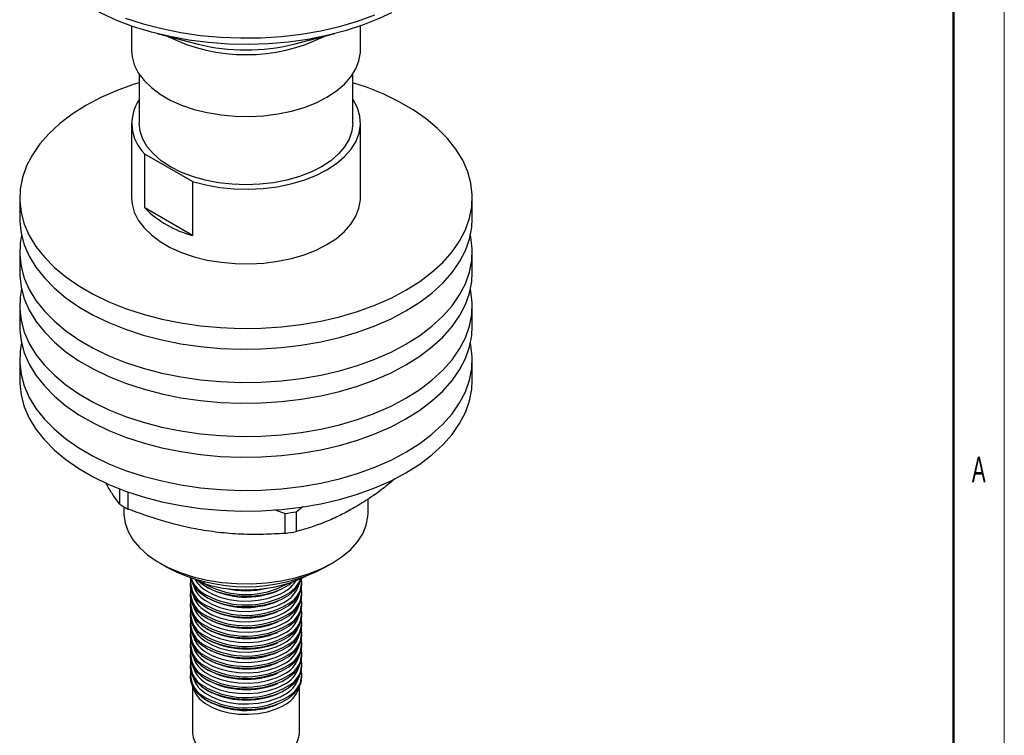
# Model space of a CAD drawing. Header units: millimetres. Extents: x 0 to 420, y 0 to 297.
# Tile 14 of 18: x 323 to 420, y 122 to 193. Entities that reach past the tile are written whole.
import ezdxf

# ---------------------------------------------------------------- set-up
doc = ezdxf.new("R2010")
doc.units = ezdxf.units.MM
doc.layers.add('ОСНОВНОЙ', color=7, linetype='Continuous', lineweight=25)
doc.styles.add('SLDTEXTSTYLE2', font='TXT', dxfattribs={"width": 0.605})

msp = doc.modelspace()

# ---------------------------------------------------------------- linework, layer by layer
at = {"color": 7, "linetype": 'Continuous', "lineweight": 18}
msp.add_line((420, 297), (420, 0), dxfattribs=at)
at = {"color": 7, "linetype": 'Continuous', "lineweight": 50}
msp.add_line((415, 5), (415, 292), dxfattribs=at)
at = {"color": 7, "linetype": 'Continuous', "lineweight": 25}
for p, q in [((334.187, 192.194), (334.187, 189.779)), ((356.687, 189.779), (356.687, 192.194)), ((336.692, 191.44), (340.739, 190.409)), ((350.134, 190.409), (354.182, 191.44)), ((334.937, 187.447), (334.937, 182.634)), ((355.937, 182.634), (355.937, 187.447)), ((334.187, 182.634), (334.187, 175.285)), ((356.687, 175.285), (356.687, 182.634)), ((335.49, 174.292), (335.49, 179.6)), ((340.181, 176.892), (335.49, 179.6)), ((340.181, 176.892), (340.181, 171.584)), ((323.187, 175.285), (323.187, 173.244)), ((367.687, 173.244), (367.687, 175.285)), ((340.181, 171.584), (335.49, 174.292)), ((323.187, 169.978), (323.187, 167.936)), ((367.687, 167.936), (367.687, 169.978)), ((323.187, 164.67), (323.187, 162.629)), ((367.687, 162.629), (367.687, 164.67)), ((323.187, 159.363), (323.187, 157.321)), ((367.687, 157.321), (367.687, 159.363)), ((333.018, 145.147), (333.018, 146.663)), ((333.827, 146.364), (333.827, 144.681)), ((357.437, 144.257), (357.437, 145.65)), ((333.437, 144.898), (333.437, 144.257)), ((348.206, 144.62), (349.282, 144.251)), ((350.387, 144.422), (351.012, 144.937)), ((350.387, 144.422), (350.387, 142.461)), ((349.282, 142.29), (349.282, 144.251)), ((336.95, 139.359), (337.657, 138.95)), ((353.216, 138.95), (353.923, 139.359)), ((340.684, 137.713), (341.307, 137.354)), ((341.307, 137.554), (341.307, 137.354)), ((339.937, 137.438), (339.937, 137.234)), ((341.487, 137.27), (341.394, 137.327)), ((350.937, 137.234), (350.937, 137.438)), ((339.937, 136.418), (339.937, 136.214)), ((350.937, 136.214), (350.937, 136.418)), ((339.937, 135.397), (339.937, 135.193)), ((350.937, 135.193), (350.937, 135.397)), ((339.937, 134.376), (339.937, 134.172)), ((350.937, 134.172), (350.937, 134.376)), ((339.937, 133.437), (339.937, 133.233)), ((350.937, 133.233), (350.937, 133.437)), ((339.937, 132.417), (339.937, 132.213)), ((350.937, 132.213), (350.937, 132.417)), ((339.937, 131.396), (339.937, 131.192)), ((350.937, 131.192), (350.937, 131.396)), ((339.937, 130.375), (339.937, 130.171)), ((350.937, 130.171), (350.937, 130.375)), ((339.937, 129.355), (339.937, 129.151)), ((350.937, 129.151), (350.937, 129.355)), ((339.937, 128.334), (339.937, 128.13)), ((350.937, 128.13), (350.937, 128.334)), ((340.187, 127.183), (340.187, 122.618)), ((350.687, 122.618), (350.687, 127.183))]:
    msp.add_line(p, q, dxfattribs=at)
at = {"color": 8, "linetype": 'Continuous', "lineweight": 25}
for p, q in [((348.831, 136.351), (349.149, 136.52)), ((348.831, 135.33), (349.149, 135.499)), ((348.831, 134.31), (349.149, 134.479)), ((348.831, 133.289), (349.149, 133.458)), ((348.831, 132.268), (349.149, 132.437)), ((348.831, 131.329), (349.149, 131.498)), ((348.831, 130.309), (349.149, 130.478)), ((348.831, 129.288), (349.149, 129.457)), ((348.831, 128.267), (349.149, 128.436)), ((348.831, 127.247), (349.149, 127.416)), ((348.831, 126.226), (349.149, 126.395))]:
    msp.add_line(p, q, dxfattribs=at)
at = {"color": 7, "linetype": 'Continuous', "lineweight": 25, "flags": 128}
for points in [[(359.745, 193.491), (358.529, 192.917), (356.905, 192.271), (355.186, 191.713), (353.386, 191.248), (351.52, 190.879), (349.603, 190.609), (347.653, 190.441), (345.683, 190.376), (343.712, 190.415), (341.755, 190.558), (339.829, 190.802), (337.949, 191.146), (336.131, 191.588), (334.39, 192.123), (332.741, 192.748), (331.197, 193.456), (330.529, 193.807)], [(334.187, 189.779), (334.237, 189.167), (334.458, 188.362), (334.852, 187.579), (335.413, 186.83), (336.132, 186.128), (336.998, 185.484), (337.997, 184.907), (339.113, 184.407), (340.329, 183.992), (341.626, 183.668), (342.983, 183.441), (344.378, 183.313), (345.79, 183.287), (347.197, 183.364), (348.575, 183.542), (349.905, 183.818), (351.164, 184.189), (352.332, 184.647), (353.392, 185.186)], [(353.392, 185.186), (354.326, 185.798), (355.12, 186.473), (355.762, 187.199), (356.24, 187.967), (356.548, 188.763), (356.681, 189.575), (356.687, 189.779)], [(334.937, 186.61), (334.456, 186.457), (332.766, 185.843), (331.177, 185.145), (329.704, 184.368), (328.357, 183.517), (327.147, 182.6), (326.085, 181.624), (325.179, 180.597), (324.435, 179.527), (323.861, 178.424), (323.461, 177.294), (323.237, 176.149), (323.192, 174.997), (323.327, 173.847), (323.639, 172.709), (324.127, 171.591), (324.786, 170.503), (325.612, 169.454), (326.597, 168.451), (327.734, 167.504), (329.014, 166.619), (330.425, 165.804), (331.958, 165.066), (333.599, 164.409), (335.336, 163.84), (337.153, 163.364), (339.038, 162.983), (340.974, 162.701), (342.946, 162.521), (344.938, 162.444), (346.934, 162.47), (348.917, 162.599), (350.873, 162.83), (352.786, 163.161), (354.638, 163.59), (356.417, 164.114), (358.108, 164.727), (359.696, 165.425), (361.17, 166.203), (361.17, 166.203)], [(361.17, 166.203), (362.517, 167.053), (363.726, 167.97), (364.789, 168.946), (365.695, 169.973), (366.438, 171.043), (367.012, 172.147), (367.413, 173.276), (367.636, 174.421), (367.681, 175.573), (367.547, 176.723), (367.235, 177.862), (366.747, 178.979), (366.087, 180.067), (365.262, 181.116), (364.276, 182.119), (363.139, 183.066), (361.86, 183.951), (360.448, 184.766), (358.916, 185.505), (357.275, 186.161), (355.937, 186.61)], [(340.181, 176.892), (341.484, 176.553), (342.852, 176.313), (344.261, 176.175), (345.69, 176.141), (347.114, 176.212), (348.511, 176.387), (349.859, 176.662), (351.135, 177.034), (352.319, 177.496), (353.392, 178.042), (354.336, 178.661), (355.137, 179.345), (355.781, 180.081), (356.259, 180.859), (356.561, 181.666), (356.684, 182.488), (356.625, 183.313), (356.386, 184.126), (355.97, 184.916), (355.937, 184.966)], [(338.012, 178.348), (337.107, 178.944), (336.344, 179.603), (335.736, 180.314), (335.295, 181.065), (335.027, 181.843), (334.937, 182.634)], [(355.937, 182.634), (355.847, 181.843), (355.579, 181.065), (355.138, 180.314), (354.53, 179.603), (353.767, 178.944), (352.861, 178.348), (351.829, 177.825), (350.687, 177.385), (349.455, 177.034), (348.154, 176.779), (346.807, 176.624), (345.437, 176.572), (344.066, 176.624), (342.719, 176.779), (341.419, 177.034), (340.187, 177.385), (339.045, 177.825), (338.012, 178.348)], [(334.187, 175.285), (334.237, 174.674), (334.458, 173.868), (334.852, 173.085), (335.413, 172.337), (336.132, 171.635), (336.998, 170.99), (337.997, 170.413), (339.113, 169.914), (340.329, 169.498), (341.626, 169.175), (342.983, 168.947), (344.378, 168.819), (345.79, 168.794), (347.197, 168.871), (348.575, 169.048), (349.905, 169.325), (351.164, 169.695), (352.332, 170.153), (353.392, 170.693)], [(353.392, 170.693), (354.326, 171.305), (355.12, 171.979), (355.762, 172.706), (356.24, 173.473), (356.548, 174.269), (356.681, 175.081), (356.687, 175.285)], [(323.187, 173.244), (323.192, 172.956), (323.327, 171.806), (323.639, 170.667), (324.127, 169.55), (324.786, 168.462), (325.612, 167.412), (326.597, 166.41), (327.734, 165.463), (329.014, 164.578), (330.425, 163.763), (331.958, 163.024), (333.599, 162.368), (335.336, 161.799), (337.153, 161.322), (339.038, 160.942), (340.974, 160.66), (342.946, 160.48), (344.938, 160.402), (346.934, 160.428), (348.917, 160.557), (350.873, 160.788), (352.786, 161.12), (354.638, 161.549), (356.417, 162.072), (358.108, 162.685), (359.696, 163.384), (361.17, 164.161)], [(361.17, 164.161), (362.517, 165.012), (363.726, 165.929), (364.789, 166.905), (365.695, 167.932), (366.438, 169.001), (367.012, 170.105), (367.413, 171.234), (367.636, 172.38), (367.687, 173.244)], [(323.367, 171.611), (323.237, 170.842), (323.192, 169.689), (323.327, 168.539), (323.639, 167.401), (324.127, 166.283), (324.786, 165.196), (325.612, 164.146), (326.597, 163.144), (327.734, 162.196), (329.014, 161.312), (330.425, 160.497), (331.958, 159.758), (333.599, 159.102), (335.336, 158.533), (337.153, 158.056), (339.038, 157.676), (340.974, 157.394), (342.946, 157.214), (344.938, 157.136), (346.934, 157.162), (348.917, 157.291), (350.873, 157.522), (352.786, 157.854), (354.638, 158.283), (356.417, 158.806), (358.108, 159.419), (359.696, 160.117), (361.17, 160.895)], [(361.17, 160.895), (362.517, 161.746), (363.726, 162.663), (364.789, 163.639), (365.695, 164.666), (366.438, 165.735), (367.012, 166.839), (367.413, 167.968), (367.636, 169.114), (367.681, 170.266), (367.547, 171.416), (367.506, 171.611)], [(323.187, 167.936), (323.192, 167.648), (323.327, 166.498), (323.639, 165.36), (324.127, 164.242), (324.786, 163.154), (325.612, 162.105), (326.597, 161.102), (327.734, 160.155), (329.014, 159.27), (330.425, 158.455), (331.958, 157.717), (333.599, 157.06), (335.336, 156.492), (337.153, 156.015), (339.038, 155.634), (340.974, 155.353), (342.946, 155.172), (344.938, 155.095), (346.934, 155.121), (348.917, 155.25), (350.873, 155.481), (352.786, 155.812), (354.638, 156.241), (356.417, 156.765), (358.108, 157.378), (359.696, 158.076), (361.17, 158.854)], [(361.17, 158.854), (362.517, 159.704), (363.726, 160.621), (364.789, 161.597), (365.695, 162.624), (366.438, 163.694), (367.012, 164.798), (367.413, 165.927), (367.636, 167.072), (367.687, 167.936)], [(323.367, 166.303), (323.237, 165.534), (323.192, 164.382), (323.327, 163.232), (323.639, 162.094), (324.127, 160.976), (324.786, 159.888), (325.612, 158.839), (326.597, 157.836), (327.734, 156.889), (329.014, 156.004), (330.425, 155.189), (331.958, 154.451), (333.599, 153.794), (335.336, 153.225), (337.153, 152.749), (339.038, 152.368), (340.974, 152.086), (342.946, 151.906), (344.938, 151.829), (346.934, 151.854), (348.917, 151.984), (350.873, 152.215), (352.786, 152.546), (354.638, 152.975), (356.417, 153.499), (358.108, 154.112), (359.696, 154.81), (361.17, 155.588)], [(361.17, 155.588), (362.517, 156.438), (363.726, 157.355), (364.789, 158.331), (365.695, 159.358), (366.438, 160.428), (367.012, 161.532), (367.413, 162.661), (367.636, 163.806), (367.681, 164.958), (367.547, 166.108), (367.506, 166.303)], [(323.187, 162.629), (323.192, 162.34), (323.327, 161.191), (323.639, 160.052), (324.127, 158.935), (324.786, 157.847), (325.612, 156.797), (326.597, 155.795), (327.734, 154.848), (329.014, 153.963), (330.425, 153.148), (331.958, 152.409), (333.599, 151.753), (335.336, 151.184), (337.153, 150.707), (339.038, 150.327), (340.974, 150.045), (342.946, 149.865), (344.938, 149.787), (346.934, 149.813), (348.917, 149.942), (350.873, 150.173), (352.786, 150.505), (354.638, 150.934), (356.417, 151.457), (358.108, 152.07), (359.696, 152.769), (361.17, 153.546)], [(361.17, 153.546), (362.517, 154.397), (363.726, 155.314), (364.789, 156.29), (365.695, 157.317), (366.438, 158.386), (367.012, 159.49), (367.413, 160.619), (367.636, 161.765), (367.687, 162.629)], [(323.367, 160.996), (323.237, 160.227), (323.192, 159.074), (323.327, 157.924), (323.639, 156.786), (324.127, 155.668), (324.786, 154.581), (325.612, 153.531), (326.597, 152.529), (327.734, 151.581), (329.014, 150.697), (330.425, 149.882), (331.958, 149.143), (333.599, 148.487), (335.336, 147.918), (337.153, 147.441), (339.038, 147.061), (340.974, 146.779), (342.946, 146.599), (344.938, 146.521), (346.934, 146.547), (348.917, 146.676), (350.873, 146.907), (352.786, 147.239), (354.638, 147.668), (356.417, 148.191), (358.108, 148.804), (359.696, 149.502), (361.17, 150.28)], [(361.17, 150.28), (362.517, 151.131), (363.726, 152.048), (364.789, 153.024), (365.695, 154.051), (366.438, 155.12), (367.012, 156.224), (367.413, 157.353), (367.636, 158.498), (367.681, 159.651), (367.547, 160.801), (367.506, 160.996)], [(323.187, 157.321), (323.192, 157.033), (323.327, 155.883), (323.639, 154.745), (324.127, 153.627), (324.786, 152.539), (325.612, 151.49), (326.597, 150.487), (327.734, 149.54), (329.014, 148.655), (330.425, 147.84), (331.958, 147.102), (333.599, 146.445), (335.336, 145.877), (337.153, 145.4), (339.038, 145.019), (340.974, 144.738), (342.946, 144.557), (344.938, 144.48), (346.934, 144.506), (348.917, 144.635), (350.873, 144.866), (352.786, 145.197), (354.638, 145.626), (356.417, 146.15), (358.108, 146.763), (359.696, 147.461), (361.17, 148.239)], [(361.17, 148.239), (362.517, 149.089), (363.726, 150.006), (364.789, 150.982), (365.695, 152.009), (366.438, 153.079), (367.012, 154.183), (367.413, 155.312), (367.636, 156.457), (367.687, 157.321)], [(333.437, 144.257), (333.438, 144.15), (333.552, 143.299), (333.846, 142.464), (334.315, 141.655), (334.953, 140.886), (335.75, 140.167), (336.694, 139.511), (337.771, 138.927), (338.963, 138.424), (340.254, 138.009), (341.623, 137.688), (343.05, 137.467), (344.514, 137.35), (345.991, 137.336), (347.46, 137.428), (348.898, 137.624), (350.284, 137.919), (351.596, 138.311), (352.815, 138.793), (353.922, 139.358)], [(353.922, 139.358), (354.901, 139.997), (355.735, 140.701), (356.414, 141.458), (356.927, 142.258), (357.265, 143.089), (357.424, 143.937), (357.437, 144.257)], [(339.966, 137.931), (339.971, 137.899), (340.169, 137.342), (340.536, 136.813), (341.061, 136.332), (341.726, 135.911), (342.511, 135.567), (343.389, 135.308), (344.334, 135.144), (345.313, 135.081), (346.297, 135.119), (347.253, 135.258), (348.151, 135.493), (348.962, 135.818), (349.659, 136.22), (350.22, 136.688), (350.628, 137.206), (350.869, 137.758), (350.891, 137.847)], [(340.636, 137.727), (341.061, 137.352), (341.726, 136.932), (342.511, 136.587), (343.389, 136.329), (344.334, 136.165), (345.313, 136.101), (346.297, 136.14), (347.253, 136.279), (348.151, 136.514), (348.962, 136.838), (349.659, 137.241), (349.988, 137.493)], [(339.937, 137.234), (339.971, 136.879), (340.169, 136.321), (340.536, 135.793), (341.061, 135.311), (341.726, 134.891), (342.511, 134.546), (343.389, 134.287), (344.334, 134.124), (345.313, 134.06), (346.297, 134.098), (347.253, 134.237), (348.151, 134.473), (348.962, 134.797), (349.659, 135.199), (350.22, 135.667), (350.628, 136.186), (350.869, 136.738), (350.937, 137.234)], [(340.998, 137.045), (341.398, 136.727), (342.083, 136.332), (342.882, 136.015), (343.768, 135.79), (344.711, 135.662), (345.679, 135.636), (346.639, 135.713), (347.557, 135.891), (348.404, 136.163), (348.831, 136.351)], [(339.937, 136.214), (339.971, 135.858), (340.169, 135.3), (340.536, 134.772), (341.061, 134.29), (341.726, 133.87), (342.511, 133.525), (343.389, 133.267), (344.334, 133.103), (345.313, 133.039), (346.297, 133.078), (347.253, 133.217), (348.151, 133.452), (348.962, 133.776), (349.659, 134.179), (350.22, 134.647), (350.628, 135.165), (350.869, 135.717), (350.937, 136.214)], [(340.998, 136.024), (341.398, 135.706), (342.083, 135.311), (342.882, 134.995), (343.768, 134.769), (344.711, 134.641), (345.679, 134.615), (346.639, 134.692), (347.557, 134.87), (348.404, 135.142), (348.831, 135.33)], [(339.937, 135.193), (339.971, 134.837), (340.169, 134.28), (340.536, 133.751), (341.061, 133.269), (341.726, 132.849), (342.511, 132.505), (343.389, 132.246), (344.334, 132.082), (345.313, 132.019), (346.297, 132.057), (347.253, 132.196), (348.151, 132.431), (348.962, 132.756), (349.659, 133.158), (350.22, 133.626), (350.628, 134.144), (350.869, 134.696), (350.937, 135.193)], [(340.998, 135.003), (341.398, 134.686), (342.083, 134.29), (342.882, 133.974), (343.768, 133.748), (344.711, 133.62), (345.679, 133.594), (346.639, 133.672), (347.557, 133.849), (348.404, 134.121), (348.831, 134.31)], [(339.937, 134.172), (339.971, 133.817), (340.169, 133.259), (340.536, 132.731), (341.061, 132.249), (341.726, 131.829), (342.511, 131.484), (343.389, 131.225), (344.334, 131.062), (345.313, 130.998), (346.297, 131.036), (347.253, 131.175), (348.151, 131.411), (348.962, 131.735), (349.659, 132.137), (350.22, 132.605), (350.628, 133.124), (350.869, 133.676), (350.937, 134.172)], [(340.998, 133.983), (341.398, 133.665), (342.083, 133.27), (342.882, 132.953), (343.768, 132.728), (344.711, 132.599), (345.679, 132.574), (346.639, 132.651), (347.557, 132.829), (348.404, 133.101), (348.831, 133.289)], [(339.937, 133.233), (339.971, 132.878), (340.169, 132.32), (340.536, 131.792), (341.061, 131.31), (341.726, 130.89), (342.511, 130.545), (343.389, 130.286), (344.334, 130.123), (345.313, 130.059), (346.297, 130.097), (347.253, 130.236), (348.151, 130.472), (348.962, 130.796), (349.659, 131.198), (350.22, 131.666), (350.628, 132.185), (350.869, 132.737), (350.937, 133.233)], [(340.998, 132.962), (341.398, 132.644), (342.083, 132.249), (342.882, 131.933), (343.768, 131.707), (344.711, 131.579), (345.679, 131.553), (346.639, 131.63), (347.557, 131.808), (348.404, 132.08), (348.831, 132.268)], [(339.937, 132.213), (339.971, 131.857), (340.169, 131.299), (340.536, 130.771), (341.061, 130.289), (341.726, 129.869), (342.511, 129.524), (343.389, 129.266), (344.334, 129.102), (345.313, 129.038), (346.297, 129.077), (347.253, 129.216), (348.151, 129.451), (348.962, 129.775), (349.659, 130.178), (350.22, 130.646), (350.628, 131.164), (350.869, 131.716), (350.937, 132.213)], [(340.998, 132.023), (341.398, 131.705), (342.083, 131.31), (342.882, 130.994), (343.768, 130.768), (344.711, 130.64), (345.679, 130.614), (346.639, 130.691), (347.557, 130.869), (348.404, 131.141), (348.831, 131.329)], [(339.937, 131.192), (339.971, 130.836), (340.169, 130.279), (340.536, 129.75), (341.061, 129.268), (341.726, 128.848), (342.511, 128.503), (343.389, 128.245), (344.334, 128.081), (345.313, 128.018), (346.297, 128.056), (347.253, 128.195), (348.151, 128.43), (348.962, 128.755), (349.659, 129.157), (350.22, 129.625), (350.628, 130.143), (350.869, 130.695), (350.937, 131.192)], [(340.998, 131.002), (341.398, 130.685), (342.083, 130.289), (342.882, 129.973), (343.768, 129.747), (344.711, 129.619), (345.679, 129.593), (346.639, 129.671), (347.557, 129.848), (348.404, 130.12), (348.831, 130.309)], [(339.937, 130.171), (339.971, 129.816), (340.169, 129.258), (340.536, 128.73), (341.061, 128.248), (341.726, 127.828), (342.511, 127.483), (343.389, 127.224), (344.334, 127.061), (345.313, 126.997), (346.297, 127.035), (347.253, 127.174), (348.151, 127.41), (348.962, 127.734), (349.659, 128.136), (350.22, 128.604), (350.628, 129.123), (350.869, 129.675), (350.937, 130.171)], [(340.998, 129.982), (341.398, 129.664), (342.083, 129.268), (342.882, 128.952), (343.768, 128.726), (344.711, 128.598), (345.679, 128.573), (346.639, 128.65), (347.557, 128.828), (348.404, 129.1), (348.831, 129.288)], [(339.937, 129.151), (339.971, 128.795), (340.169, 128.237), (340.536, 127.709), (341.061, 127.227), (341.726, 126.807), (342.511, 126.462), (343.389, 126.204), (344.334, 126.04), (345.313, 125.976), (346.297, 126.015), (347.253, 126.154), (348.151, 126.389), (348.962, 126.713), (349.659, 127.116), (350.22, 127.584), (350.628, 128.102), (350.869, 128.654), (350.937, 129.151)], [(340.998, 128.961), (341.398, 128.643), (342.083, 128.248), (342.882, 127.932), (343.768, 127.706), (344.711, 127.578), (345.679, 127.552), (346.639, 127.629), (347.557, 127.807), (348.404, 128.079), (348.831, 128.267)], [(339.937, 128.13), (339.971, 127.774), (340.169, 127.217), (340.536, 126.688), (341.061, 126.206), (341.726, 125.786), (342.511, 125.441), (343.389, 125.183), (344.334, 125.019), (345.313, 124.956), (346.297, 124.994), (347.253, 125.133), (348.151, 125.368), (348.962, 125.693), (349.659, 126.095), (350.22, 126.563), (350.628, 127.081), (350.869, 127.633), (350.937, 128.13)], [(340.998, 127.94), (341.398, 127.623), (342.083, 127.227), (342.882, 126.911), (343.768, 126.685), (344.711, 126.557), (345.679, 126.531), (346.639, 126.609), (347.557, 126.786), (348.404, 127.058), (348.831, 127.247)], [(340.239, 127.092), (340.459, 126.554), (340.85, 126.043), (341.398, 125.581), (342.083, 125.186), (342.882, 124.87), (343.768, 124.644), (344.711, 124.516), (345.679, 124.49), (346.639, 124.567), (347.557, 124.745), (348.404, 125.017), (349.149, 125.374)], [(340.998, 126.92), (341.398, 126.602), (342.083, 126.206), (342.882, 125.89), (343.768, 125.664), (344.711, 125.536), (345.679, 125.511), (346.639, 125.588), (347.557, 125.766), (348.404, 126.038), (348.831, 126.226)], [(340.187, 122.618), (340.237, 122.199), (340.459, 121.655), (340.85, 121.143), (341.398, 120.682), (342.083, 120.287), (342.882, 119.97), (343.768, 119.745), (344.711, 119.616), (345.679, 119.591), (346.639, 119.668), (347.557, 119.846), (348.404, 120.118), (349.149, 120.475)]]:
    msp.add_lwpolyline(points, dxfattribs=at)
at = {"color": 8, "linetype": 'Continuous', "lineweight": 25, "flags": 128}
msp.add_lwpolyline([(333.599, 192.977), (335.336, 192.408), (337.153, 191.932), (339.038, 191.551), (340.974, 191.269), (342.946, 191.089), (344.938, 191.012), (346.934, 191.037), (348.917, 191.167), (350.873, 191.398), (352.786, 191.729), (354.638, 192.158), (356.417, 192.682), (358.108, 193.295)], dxfattribs=at)
at = {"color": 8, "linetype": 'Continuous', "lineweight": 25}
for centre, radius, start, end in [((345.437, 206.722), 17.35, 243.67282, 296.32718), ((342.804, 139.076), 2.718, 208.18873, 228.36006), ((347.581, 139.477), 3.346, 297.93979, 326.67057), ((342.654, 137.916), 2.514, 196.12754, 228.80694), ((345.432, 144.529), 8.261, 241.47574, 299.34096), ((347.91, 138.073), 2.856, 295.7159, 342.57554), ((342.654, 136.895), 2.514, 196.12754, 228.80694), ((345.425, 143.465), 8.221, 241.37603, 300.49056), ((347.91, 137.052), 2.856, 295.7159, 342.57554), ((342.654, 135.874), 2.514, 196.12754, 228.80694), ((345.425, 142.445), 8.221, 241.37603, 300.49056), ((347.91, 136.031), 2.856, 295.7159, 342.57554), ((342.654, 134.854), 2.514, 196.12754, 228.80694), ((345.425, 141.424), 8.221, 241.37603, 300.49056), ((347.91, 135.011), 2.856, 295.7159, 342.57554), ((342.702, 133.959), 2.579, 200.33617, 228.6566), ((345.425, 140.403), 8.221, 241.37603, 300.49056), ((347.859, 134.133), 2.933, 296.09321, 338.61198), ((342.654, 132.894), 2.514, 196.12754, 228.80694), ((345.425, 139.383), 8.221, 241.37603, 300.49056), ((347.91, 133.051), 2.856, 295.7159, 342.57554), ((342.654, 131.873), 2.514, 196.12754, 228.80694), ((345.425, 138.444), 8.221, 241.37603, 300.49056), ((347.91, 132.03), 2.856, 295.7159, 342.57554), ((342.654, 130.853), 2.514, 196.12754, 228.80694), ((345.425, 137.423), 8.221, 241.37603, 300.49056), ((347.91, 131.01), 2.856, 295.7159, 342.57554), ((342.654, 129.832), 2.514, 196.12754, 228.80694), ((345.425, 136.402), 8.221, 241.37603, 300.49056), ((347.91, 129.989), 2.856, 295.7159, 342.57554), ((342.654, 128.811), 2.514, 196.12754, 228.80694), ((345.425, 135.382), 8.221, 241.37603, 300.49056), ((347.91, 128.968), 2.856, 295.7159, 342.57554), ((345.425, 134.361), 8.221, 241.37603, 300.49056), ((345.425, 133.34), 8.221, 241.37603, 300.49056)]:
    msp.add_arc(centre, radius, start, end, dxfattribs=at)
at = {"color": 7, "linetype": 'Continuous', "lineweight": 25}
for centre, radius, start, end in [((345.437, 209.284), 19.451, 256.02469, 283.97531), ((338.414, 182.613), 4.199, 145.91879, 225.85753), ((342.903, 181.716), 10.491, 225.04411, 254.96127), ((341.432, 158.787), 16.026, 238.33335, 241.67203), ((345.633, 171.499), 27.491, 277.62818, 279.9579), ((345.633, 169.538), 27.491, 277.62818, 279.9579), ((345.437, 153.846), 16.805, 242.42389, 297.57073), ((342.597, 137.608), 2.625, 174.78354, 244.99157), ((342.9, 138.976), 3.071, 200.24413, 242.60948), ((345.4, 150.485), 13.754, 252.68628, 295.68229), ((348.482, 137.522), 2.431, 297.2769, 7.68616), ((348.062, 138.934), 2.978, 301.00627, 338.19188), ((342.597, 136.587), 2.625, 174.78354, 244.99157), ((345.459, 144.124), 8.105, 242.2587, 292.51254), ((345.437, 145.421), 8.77, 256.32488, 283.67512), ((345.437, 145.761), 9.026, 263.86005, 276.13995), ((348.482, 136.501), 2.431, 297.2769, 7.68616), ((342.597, 135.567), 2.625, 174.78354, 244.99157), ((345.462, 143.084), 8.086, 241.77374, 292.54893), ((348.482, 135.48), 2.431, 297.2769, 7.68616), ((342.597, 134.546), 2.625, 174.78354, 244.99157), ((345.462, 142.063), 8.086, 241.77374, 292.54893), ((348.482, 134.46), 2.431, 297.2769, 7.68616), ((342.605, 133.617), 2.638, 175.92206, 244.92256), ((345.462, 141.042), 8.086, 241.77374, 292.54893), ((348.475, 133.528), 2.441, 297.34509, 6.51852), ((342.597, 132.586), 2.625, 174.78354, 244.99157), ((345.461, 140.029), 8.094, 241.97097, 292.53404), ((348.482, 132.5), 2.431, 297.2769, 7.68616), ((342.597, 131.566), 2.625, 174.78354, 244.99157), ((345.461, 139.009), 8.094, 241.97097, 292.53404), ((348.482, 131.479), 2.431, 297.2769, 7.68616), ((342.597, 130.545), 2.625, 174.78354, 244.99157), ((345.462, 138.062), 8.086, 241.77374, 292.54893), ((348.482, 130.458), 2.431, 297.2769, 7.68616), ((342.597, 129.524), 2.625, 174.78354, 244.99157), ((345.462, 137.041), 8.086, 241.77374, 292.54893), ((348.482, 129.438), 2.431, 297.2769, 7.68616), ((345.462, 136.02), 8.086, 241.77374, 292.54893), ((342.597, 128.504), 2.625, 174.78354, 244.99157), ((345.462, 135), 8.086, 241.77374, 292.54893), ((348.482, 128.417), 2.431, 297.2769, 7.68616), ((345.462, 133.979), 8.086, 241.77374, 292.54893), ((347.91, 127.948), 2.856, 295.7159, 342.57554), ((345.462, 132.958), 8.086, 241.77374, 292.54893), ((348.15, 122.815), 2.544, 293.11548, 355.56438)]:
    msp.add_arc(centre, radius, start, end, dxfattribs=at)
for points, knots in [([(333.018, 145.147), (332.827, 145.407), (332.445, 145.928), (331.988, 146.643), (331.723, 147.149), (331.653, 147.281)], [0, 0, 0, 0, 0.4248912, 0.8496636, 1, 1, 1, 1]), ([(360.065, 147.646), (359.668, 147.309), (358.795, 146.569), (357.409, 145.614), (355.965, 144.715), (354.544, 143.97), (352.679, 143.139), (351.306, 142.733), (350.387, 142.461)], [0, 0, 0, 0, 0.124693, 0.274695, 0.425569, 0.567516, 0.710227, 1, 1, 1, 1]), ([(349.282, 142.29), (348.569, 142.247), (347.144, 142.16), (344.95, 142.184), (342.718, 142.357), (340.096, 142.76), (337.106, 143.491), (334.925, 144.282), (333.827, 144.681)], [0, 0, 0, 0, 0.140889, 0.281739, 0.425865, 0.569975, 0.783546, 1, 1, 1, 1])]:
    msp.add_open_spline(points, degree=3, knots=knots, dxfattribs=at)
at = {"layer": 'ОСНОВНОЙ', "linetype": 'Continuous', "lineweight": 18}
for p, q in [((415, 292), (415, 5)), ((415.001, 148.5), (414.999, 148.5))]:
    msp.add_line(p, q, dxfattribs=at)

# ---------------------------------------------------------------- texts
at = {"layer": 'ОСНОВНОЙ', "insert": (417.487, 149.823), "char_height": 2.5, "attachment_point": 2, "style": 'SLDTEXTSTYLE2'}
msp.add_mtext('A', dxfattribs=at)

doc.saveas('drawing.dxf')
